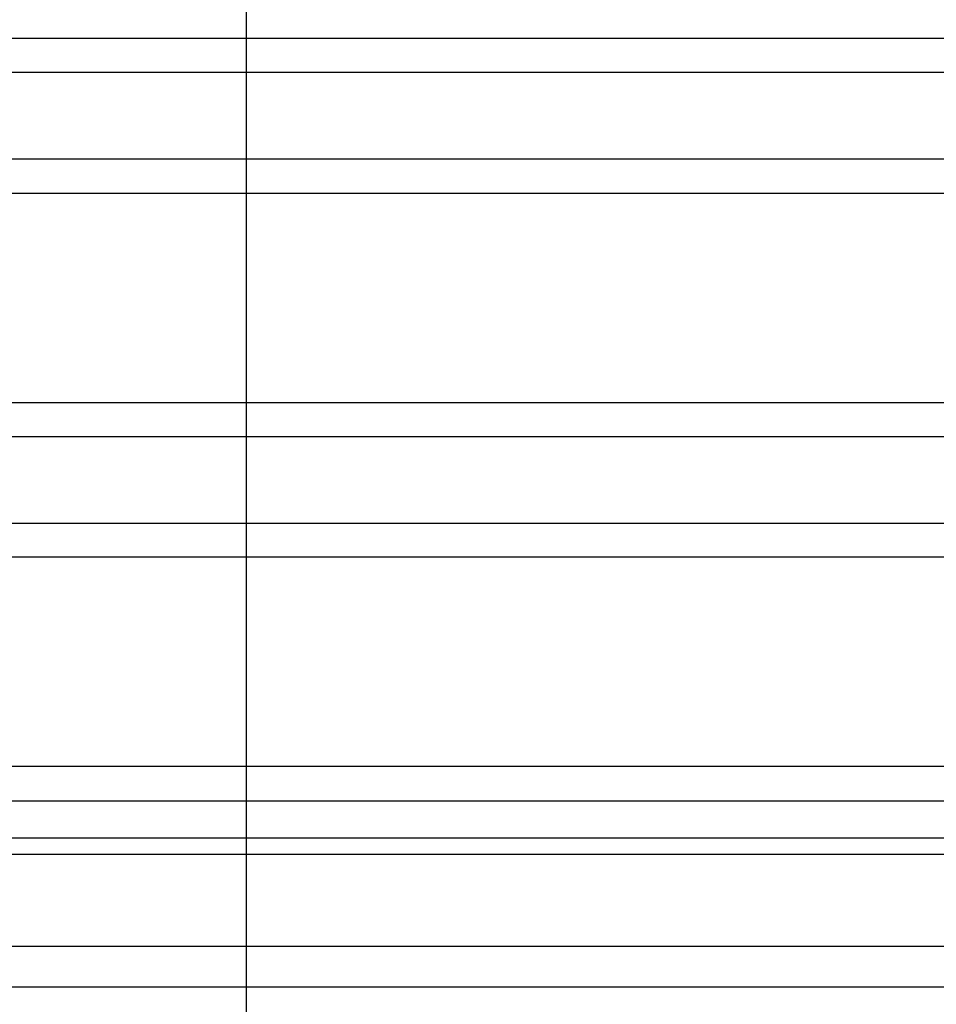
# Model space of a CAD drawing. Header units: inches. Extents: x 0 to 22, y 0 to 17.
# Tile 7 of 38: x 3.7 to 4.7, y 4.2 to 5.3. Entities that reach past the tile are written whole.
import ezdxf

# ---------------------------------------------------------------- set-up
doc = ezdxf.new("R2010")
doc.units = ezdxf.units.IN
doc.header["$LTSCALE"] = 1.21
doc.header["$MEASUREMENT"] = 0
doc.layers.get('0').update_dxf_attribs({"linetype": 'CONTINUOUS'})
doc.layers.add('DIMENSIONS', color=7, linetype='CONTINUOUS')
doc.styles.get("Standard").update_dxf_attribs({"font": 'txt', "width": 0.8})
doc.dimstyles.new('DIMSTYLE_1', dxfattribs={"dimtxt": 0.125, "dimasz": 0.18, "dimexe": 0.18, "dimexo": 0.0625, "dimgap": 0.09, "dimtad": 0, "dimtih": 1, "dimtoh": 1, "dimdec": 3, "dimzin": 4, "dimdsep": 46, "dimtxsty": 'STANDARD', "dimblk": '_FILLED', "dimblk1": '_FILLED', "dimblk2": '_FILLED', "dimcen": 0.09, "dimadec": 0, "dimazin": 0, "dimtp": 0.01, "dimtm": 0.01, "dimtfac": 1, "dimtdec": 3, "dimtofl": 0, "dimtmove": 0, "dimatfit": 3, "dimldrblk": '_FILLED', "dimfxl": 1, "dimtolj": 1, "dimtzin": 4, "dimarcsym": 0})

# ---------------------------------------------------------------- blocks, each defined once
blk = doc.blocks.new('_FILLED')
at = {"color": 0, "linetype": 'BYBLOCK'}
blk.add_solid([(0, 0), (-1, 0.1736), (-1, -0.1736)], dxfattribs=at)
blk = doc.blocks.new('*D0')
at = {"layer": 'DIMENSIONS', "color": 2, "linetype": 'CONTINUOUS'}
for p, q in [((3.9572, 5.9641), (6.5255, 5.9641)), ((6.4005, 5.9641), (6.4005, 5.2264)), ((6.4005, 4.2291), (6.4005, 4.9764)), ((5.7069, 4.2291), (6.5255, 4.2291))]:
    blk.add_line(p, q, dxfattribs=at)
at = {"layer": 'DIMENSIONS', "color": 2, "linetype": 'CONTINUOUS', "xscale": 0.18, "yscale": 0.18, "zscale": 0.18}
for p, rotation in [((6.4005, 5.9641), 90), ((6.4005, 4.2291), 270)]:
    blk.add_blockref('_FILLED', p, dxfattribs=dict(at, rotation=rotation))
at = {"layer": 'DIMENSIONS', "color": 2, "linetype": 'CONTINUOUS', "width": 0.8}
for s, p in [('[', (6.363, 5.0389)), (']', (6.963, 5.0389)), ('1.735', (5.738, 5.0389)), ('44.07', (6.463, 5.0389))]:
    blk.add_text(s, height=0.125, dxfattribs=at).set_placement(p)
blk = doc.blocks.new('*D3')
at = {"layer": 'DIMENSIONS', "color": 2, "linetype": 'CONTINUOUS'}
for p, q in [((3.916, 5.9201), (3.916, 3.3541)), ((5.6505, 4.1888), (5.6505, 3.3541)), ((3.916, 3.4791), (3.556, 3.4791)), ((5.6505, 3.4791), (6.0105, 3.4791))]:
    blk.add_line(p, q, dxfattribs=at)
at = {"layer": 'DIMENSIONS', "color": 2, "linetype": 'CONTINUOUS', "xscale": 0.18, "yscale": 0.18, "zscale": 0.18}
blk.add_blockref('_FILLED', (3.916, 3.4791), dxfattribs=at)
at = {"layer": 'DIMENSIONS', "color": 2, "linetype": 'CONTINUOUS', "xscale": 0.18, "yscale": 0.18, "zscale": 0.18, "rotation": 180}
blk.add_blockref('_FILLED', (5.6505, 3.4791), dxfattribs=at)
at = {"layer": 'DIMENSIONS', "color": 2, "linetype": 'CONTINUOUS', "width": 0.8}
for s, p in [('[', (4.6513, 3.4166)), (']', (5.2513, 3.4166)), ('1.735', (4.0263, 3.4166)), ('44.06', (4.7513, 3.4166))]:
    blk.add_text(s, height=0.125, dxfattribs=at).set_placement(p)

msp = doc.modelspace()

# ---------------------------------------------------------------- linework, layer by layer
at = {"color": 7, "linetype": 'CONTINUOUS'}
for p, q in [((5.6014, 5.2581), (2.2305, 5.2581)), ((5.5343, 5.2211), (2.2977, 5.2211)), ((5.5343, 5.1272), (2.2977, 5.1272)), ((2.2305, 5.0902), (5.6014, 5.0902)), ((2.6349, 4.8631), (5.1971, 4.8631)), ((2.8874, 4.8261), (4.9445, 4.8261)), ((2.8874, 4.7322), (4.9445, 4.7322)), ((5.1971, 4.6952), (2.6349, 4.6952)), ((5.6014, 4.4681), (2.2305, 4.4681)), ((2.3252, 4.4308), (5.5067, 4.4308)), ((2.3252, 4.3908), (5.5067, 4.3908)), ((2.2253, 4.3729), (5.6066, 4.3729)), ((2.3252, 4.273), (5.5067, 4.273)), ((2.2814, 4.2291), (5.5506, 4.2291))]:
    msp.add_line(p, q, dxfattribs=at)

# ---------------------------------------------------------------- dimensions: what is measured, and where the dimension line sits
at = {"layer": 'DIMENSIONS', "color": 2, "linetype": 'CONTINUOUS'}
for base, p1, p2, angle, picture, middle in [((6.4005, 5.9641), (5.7069, 4.2291), (3.9572, 5.9641), 90, '*D0', (6.4005, 5.1014)), ((3.9159680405, 3.4791406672), (5.6504680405, 4.1888274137), (3.9159680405, 5.9200608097), 180, '*D3', (4.6887776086, 3.4791406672))]:
    dim = msp.add_linear_dim(base=base, p1=p1, p2=p2, angle=angle, dimstyle='DIMSTYLE_1', dxfattribs=at)
    dim.commit()
    dim.dimension.update_dxf_attribs({"geometry": picture, "text_midpoint": middle, "dimtype": 160})

doc.saveas('drawing.dxf')
